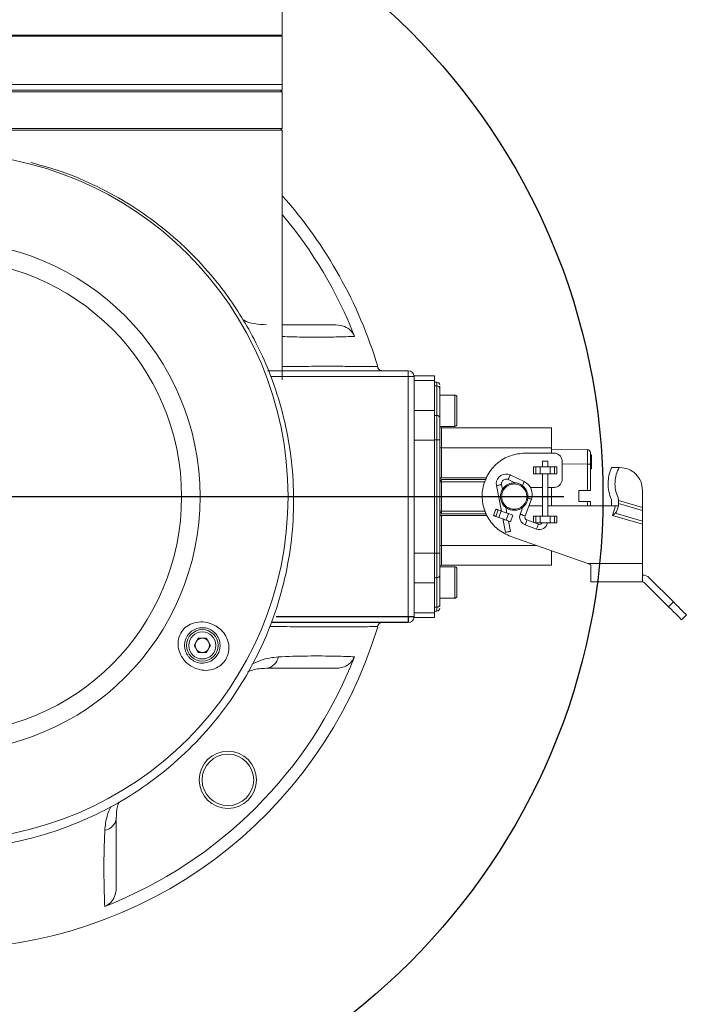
# Model space of a CAD drawing. Header units: millimetres. Extents: x 14 to 210, y 4 to 296.
# Tile 4 of 15: x 104 to 116, y 63 to 80. Entities that reach past the tile are written whole.
import ezdxf

# ---------------------------------------------------------------- set-up
doc = ezdxf.new("R2010")
doc.units = ezdxf.units.MM
doc.layers.add('标注层', color=3, linetype='Continuous')

# ---------------------------------------------------------------- blocks, each defined once
blk = doc.blocks.new('SW_CENTERMARKSYMBOL_1')
at = {"layer": '标注层', "color": 0}
for p, q in [((0, 0.5), (0, 8.15)), ((0, 0), (0, 0.25)), ((-0.5, 0), (-9.445, 0)), ((0, 0), (-0.25, 0)), ((0, 0), (0, -0.25)), ((0, 0), (0.25, 0)), ((0.5, 0), (10.818, 0)), ((0, -0.5), (0, -8.582))]:
    blk.add_line(p, q, dxfattribs=at)

msp = doc.modelspace()

# ---------------------------------------------------------------- hatches: boundary and pattern name
at = {"layer": '标注层'}
h = msp.add_hatch(dxfattribs=at)
h.set_pattern_fill('ANSI31', color=256, scale=5, style=0)
edge = h.paths.add_edge_path(flags=0)
edge.add_arc((102.2219, 71.8307), 67.3392, 0, 360)
edge = h.paths.add_edge_path(flags=0)
edge.add_arc((102.2219, 71.8307), 19.2, 0, 360)

# ---------------------------------------------------------------- linework, layer by layer
at = {"color": 7, "linetype": 'Continuous', "lineweight": 18}
for p, q in [((108.1219, 79.8957), (108.1219, 80.3457)), ((108.1219, 79.8757), (96.3219, 79.8757)), ((108.1219, 79.8957), (102.2219, 79.8957)), ((108.1219, 79.0307), (108.1219, 79.8757)), ((108.1219, 78.9307), (108.1219, 79.0307)), ((108.1219, 78.9307), (96.3219, 78.9307)), ((96.3219, 78.9009), (108.1219, 78.9009)), ((108.1219, 78.9009), (108.092, 78.9307)), ((108.1219, 78.2607), (108.1219, 78.9009)), ((108.1219, 78.2607), (101.3736, 78.2607)), ((108.1219, 78.2307), (102.3969, 78.2307)), ((108.0919, 78.2307), (108.1219, 78.2607)), ((108.1219, 73.8691), (108.1219, 78.2307)), ((107.8634, 74.0307), (110.3219, 74.0307)), ((110.3219, 74.0307), (110.3219, 73.9307)), ((110.3219, 69.7307), (110.3219, 73.9307)), ((110.4219, 73.9307), (110.3219, 73.9307)), ((110.7819, 73.9407), (110.4219, 73.9407)), ((110.4219, 73.9307), (110.4219, 73.9407)), ((110.4219, 73.9307), (110.4219, 69.7307)), ((110.4219, 73.859), (110.7819, 73.859)), ((110.7819, 73.859), (110.7819, 73.9407)), ((110.7819, 73.3365), (110.7819, 73.859)), ((110.8219, 73.8307), (110.7819, 73.8307)), ((110.7819, 73.7637), (110.8219, 73.7637)), ((110.8219, 73.2491), (110.8219, 73.7637)), ((110.8719, 73.7204), (110.8719, 73.7576)), ((110.8719, 73.2058), (110.8719, 73.7204)), ((111.1344, 73.6057), (110.8719, 73.6057)), ((111.1719, 73.5682), (111.1719, 73.0932)), ((110.4219, 73.3365), (110.7819, 73.3365)), ((110.7819, 72.8168), (110.7819, 73.3365)), ((110.7819, 73.2491), (110.8219, 73.2491)), ((110.8219, 72.8204), (110.8219, 73.2491)), ((110.8719, 73.0557), (111.1344, 73.0557)), ((110.9019, 73.0307), (110.9019, 72.6837)), ((112.8219, 73.0307), (110.9019, 73.0307)), ((112.8219, 73.0307), (112.8219, 72.6837)), ((110.4219, 72.8168), (110.7819, 72.8168)), ((110.7819, 72.8204), (110.8219, 72.8204)), ((110.7819, 70.8445), (110.7819, 72.8168)), ((110.8219, 71.8306), (110.8219, 72.8204)), ((110.8719, 72.1237), (110.8719, 72.8199)), ((110.9019, 72.6837), (110.9019, 72.1604)), ((112.8219, 72.6837), (110.9019, 72.6837)), ((112.8219, 72.6837), (112.8219, 72.5907)), ((113.4523, 72.6493), (112.8219, 72.6548)), ((112.8619, 72.5907), (112.3619, 72.5907)), ((112.6669, 72.4508), (112.6669, 72.3507)), ((112.7569, 72.3507), (112.7569, 72.4508)), ((113.0119, 72.1407), (113.0119, 72.4407)), ((113.5219, 72.5625), (113.5019, 72.5625)), ((113.5219, 72.4869), (113.5019, 72.4869)), ((113.5219, 72.4303), (113.5019, 72.4303)), ((113.5219, 72.4968), (113.5219, 72.5128)), ((112.5083, 72.2307), (112.5083, 72.3507)), ((112.6257, 72.3507), (112.5514, 72.3507)), ((112.5514, 72.3507), (112.5514, 72.2307)), ((112.6257, 72.2307), (112.6257, 72.3507)), ((112.798, 72.3507), (112.798, 72.2307)), ((112.8724, 72.3507), (112.798, 72.3507)), ((112.8724, 72.2307), (112.8724, 72.3507)), ((112.9154, 72.3507), (112.9154, 72.2307)), ((113.4523, 72.3993), (113.4523, 71.9344)), ((113.4523, 72.3993), (113.5019, 72.3993)), ((113.5019, 71.9344), (113.5019, 72.3993)), ((113.5219, 72.3794), (113.5019, 72.3794)), ((113.5219, 72.3391), (113.5019, 72.3391)), ((113.5219, 72.3174), (113.5019, 72.3174)), ((113.8725, 72.3407), (114.0067, 72.3407)), ((110.8715, 72.0863), (110.8719, 72.1237)), ((110.8715, 71.8306), (110.8715, 72.0863)), ((110.9012, 72.0861), (110.9012, 71.8307)), ((110.9019, 72.1307), (110.9019, 72.1085)), ((111.6813, 72.1307), (110.9019, 72.1307)), ((112.0633, 72.1279), (112.1852, 72.0696)), ((112.3475, 72.0918), (112.1021, 72.2091)), ((112.6257, 72.2307), (112.5514, 72.2307)), ((112.6669, 72.2307), (112.6669, 71.4907)), ((112.7569, 71.4907), (112.7569, 72.2307)), ((112.8724, 72.2307), (112.798, 72.2307)), ((111.8618, 72.0239), (111.9469, 71.5771)), ((111.9667, 71.954), (111.9502, 72.0407)), ((112.4555, 71.9907), (112.6669, 71.9907)), ((112.7569, 71.9907), (112.8619, 71.9907)), ((112.8219, 71.9907), (112.8219, 71.8307)), ((113.3019, 71.9344), (113.4523, 71.9344)), ((113.3019, 71.7444), (113.3019, 71.9344)), ((113.5019, 71.9344), (113.4523, 71.9344)), ((114.4119, 71.9407), (114.4119, 71.6386)), ((110.7819, 71.8307), (110.8219, 71.8306)), ((110.8219, 70.841), (110.8219, 71.8306)), ((110.9012, 71.8307), (110.8715, 71.8307)), ((110.8715, 71.5751), (110.8715, 71.8306)), ((110.9012, 71.8307), (110.9012, 71.5753)), ((111.9519, 71.8307), (112.3919, 71.8307)), ((112.3604, 71.493), (112.4709, 71.7837)), ((112.4109, 71.8308), (112.4111, 71.8112)), ((112.8219, 71.8307), (112.8219, 71.6707)), ((113.4523, 71.7444), (113.3019, 71.7444)), ((113.4523, 71.7444), (113.5019, 71.7444)), ((113.5019, 71.6707), (113.5019, 71.7444)), ((113.8685, 71.7799), (113.8725, 71.7602)), ((113.8725, 71.6707), (113.8725, 71.7602)), ((113.9925, 71.6707), (113.9925, 71.7644)), ((113.9925, 71.763), (114.4119, 71.6386)), ((110.8719, 71.5377), (110.8715, 71.5751)), ((111.8079, 71.5), (111.8489, 71.6128)), ((111.8915, 71.5973), (111.8505, 71.4845)), ((111.8915, 71.5973), (111.9417, 71.579)), ((111.9417, 71.579), (111.9006, 71.4663)), ((112.0453, 71.5413), (112.0258, 71.6438)), ((112.3215, 71.6439), (112.2763, 71.525)), ((112.6669, 71.6707), (112.4279, 71.6707)), ((113.8725, 71.6707), (112.7569, 71.6707)), ((113.8725, 71.6707), (113.9925, 71.6707)), ((113.8905, 71.5025), (113.9404, 71.6707)), ((113.9707, 71.597), (113.9925, 71.6707)), ((114.4119, 71.5865), (113.9925, 71.7109)), ((114.4119, 71.5865), (114.4119, 71.4)), ((110.8719, 70.8414), (110.8719, 71.5377)), ((110.9019, 71.5529), (110.9019, 71.5307)), ((110.9019, 71.5307), (111.6892, 71.5307)), ((110.9019, 71.5009), (110.9019, 70.9776)), ((111.8505, 71.4845), (111.9006, 71.4663)), ((111.971, 71.4506), (112.0177, 71.2055)), ((112.0694, 71.5325), (112.0284, 71.4198)), ((112.0284, 71.4198), (112.105, 71.3919)), ((112.0694, 71.5325), (112.1461, 71.5046)), ((112.1062, 71.2218), (112.0715, 71.4041)), ((112.1461, 71.5046), (112.105, 71.3919)), ((112.5931, 71.349), (112.3931, 71.4218)), ((112.5514, 71.4907), (112.6257, 71.4907)), ((112.5514, 71.4907), (112.5514, 71.3707)), ((112.6257, 71.4907), (112.6257, 71.3707)), ((112.798, 71.4907), (112.798, 71.3707)), ((112.798, 71.4907), (112.8724, 71.4907)), ((112.8724, 71.3707), (112.8724, 71.4907)), ((112.9154, 71.4907), (112.9154, 71.3707)), ((114.4119, 71.3479), (113.8905, 71.5025)), ((114.4119, 71.4), (113.9373, 71.5408)), ((112.3623, 71.3372), (112.5623, 71.2644)), ((112.5514, 71.3707), (112.6257, 71.3707)), ((112.798, 71.3707), (112.8724, 71.3707)), ((114.4119, 70.6607), (114.4119, 71.3479)), ((112.1128, 71.1332), (113.4551, 70.6607)), ((110.9019, 70.9776), (110.9019, 70.6307)), ((112.8219, 70.8836), (112.8219, 70.6307)), ((110.4219, 70.8445), (110.7819, 70.8445)), ((110.7819, 70.3249), (110.7819, 70.8445)), ((110.7819, 70.841), (110.8219, 70.841)), ((110.8219, 70.4123), (110.8219, 70.841)), ((111.1344, 70.6057), (110.8719, 70.6057)), ((110.9019, 70.6307), (112.8219, 70.6307)), ((111.1719, 70.5682), (111.1719, 70.0932)), ((113.4551, 70.6607), (114.4119, 70.6607)), ((113.4551, 70.6607), (113.5119, 70.6407)), ((110.7819, 70.4123), (110.8219, 70.4123)), ((110.8219, 69.8977), (110.8219, 70.4123)), ((110.8719, 69.941), (110.8719, 70.4556)), ((114.5314, 70.4109), (114.9522, 69.9901)), ((110.4219, 70.3249), (110.7819, 70.3249)), ((110.7819, 69.8024), (110.7819, 70.3249)), ((113.5119, 70.3407), (114.4119, 70.3407)), ((114.8673, 69.9052), (114.4459, 70.3266)), ((110.8719, 70.0557), (111.1344, 70.0557)), ((110.8219, 69.8977), (110.7819, 69.8977)), ((110.8719, 69.9125), (110.8719, 69.941)), ((114.9522, 69.9901), (114.8673, 69.9052)), ((110.7819, 69.8024), (110.4219, 69.8024)), ((110.4219, 69.7207), (110.4219, 69.7307)), ((110.4219, 69.7207), (110.7819, 69.7207)), ((110.7819, 69.8307), (110.8219, 69.8307)), ((110.7819, 69.7207), (110.7819, 69.8024)), ((115.0936, 69.6789), (115.1785, 69.7638)), ((106.5809, 69.2307), (106.653, 69.3557)), ((106.653, 69.3557), (106.7974, 69.3557)), ((106.7974, 69.3557), (106.8695, 69.2307)), ((106.653, 69.1057), (106.5809, 69.2307)), ((106.8695, 69.2307), (106.7974, 69.1057)), ((106.7974, 69.1057), (106.653, 69.1057))]:
    msp.add_line(p, q, dxfattribs=at)
at = {"color": 8, "linetype": 'Continuous', "lineweight": 18}
for p, q in [((108.1219, 79.0307), (96.3219, 79.0307)), ((110.3219, 73.9307), (107.9165, 73.9307)), ((110.8219, 73.7637), (110.8219, 73.8307)), ((111.1344, 73.0557), (111.1344, 73.6057)), ((113.0119, 72.4032), (113.4523, 72.3993)), ((110.9012, 72.0861), (111.6653, 72.0861)), ((110.9019, 72.1604), (111.692, 72.1604)), ((111.6234, 71.8307), (110.9012, 71.8307)), ((112.6669, 71.8307), (112.4836, 71.8307)), ((112.8219, 71.8307), (112.7569, 71.8307)), ((113.4523, 71.7444), (113.4523, 71.6707)), ((111.6726, 71.5753), (110.9012, 71.5753)), ((111.7003, 71.5009), (110.9019, 71.5009)), ((112.5083, 71.3798), (112.5083, 71.4907)), ((112.5548, 70.9776), (110.9019, 70.9776)), ((111.1344, 70.0557), (111.1344, 70.6057)), ((110.8219, 69.8307), (110.8219, 69.8977))]:
    msp.add_line(p, q, dxfattribs=at)
at = {"color": 7, "linetype": 'Continuous', "lineweight": 18, "flags": 128}
for points in [[(110.8719, 72.1237), (110.8724, 72.1207), (110.8741, 72.1179), (110.8769, 72.1152), (110.8806, 72.1129), (110.8852, 72.111), (110.8904, 72.1096), (110.896, 72.1088), (110.9019, 72.1085)], [(110.9019, 71.5529), (110.896, 71.5526), (110.8904, 71.5517), (110.8852, 71.5503), (110.8806, 71.5484), (110.8769, 71.5461), (110.8741, 71.5435), (110.8724, 71.5407), (110.8719, 71.5377)], [(115.0936, 69.6789), (115.0893, 69.6833), (115.0764, 69.6962), (115.0555, 69.7171), (115.0273, 69.7452), (114.9931, 69.7795), (114.9539, 69.8186), (114.9115, 69.8611), (114.8673, 69.9052)], [(114.9522, 69.9901), (114.9963, 69.9459), (115.0388, 69.9035), (115.0779, 69.8643), (115.1122, 69.8301), (115.1403, 69.8019), (115.1612, 69.781), (115.1741, 69.7681), (115.1785, 69.7638)]]:
    msp.add_lwpolyline(points, dxfattribs=at)
at = {"color": 8, "linetype": 'Continuous', "lineweight": 18, "flags": 128}
for points in [[(112.0633, 72.1279), (112.0647, 72.131), (112.0689, 72.1398), (112.0752, 72.1529), (112.0827, 72.1685), (112.0901, 72.184), (112.0964, 72.1972), (112.1006, 72.206), (112.1021, 72.2091), (112.1021, 72.2091)], [(112.3137, 72.0211), (112.3201, 72.0344), (112.3278, 72.0506), (112.3355, 72.0668), (112.3421, 72.0805), (112.3463, 72.0893), (112.3475, 72.0918)], [(111.9502, 72.0407), (111.9468, 72.0401), (111.9372, 72.0382), (111.9229, 72.0355), (111.906, 72.0323), (111.8891, 72.0291), (111.8747, 72.0263), (111.8651, 72.0245), (111.8618, 72.0239)], [(112.4107, 71.8066), (112.4269, 71.8004), (112.4435, 71.7941), (112.4577, 71.7887), (112.4674, 71.7851), (112.4709, 71.7837), (112.4709, 71.7837)], [(112.2763, 71.525), (112.2795, 71.5238), (112.2886, 71.5203), (112.3023, 71.5151), (112.3184, 71.509), (112.3345, 71.5029), (112.3481, 71.4977), (112.3572, 71.4942), (112.3604, 71.493)], [(112.3623, 71.3372), (112.3634, 71.3404), (112.3668, 71.3496), (112.3718, 71.3633), (112.3777, 71.3795), (112.3835, 71.3957), (112.3885, 71.4094), (112.3919, 71.4186), (112.3931, 71.4218), (112.3931, 71.4218)], [(112.5623, 71.2644), (112.5634, 71.2676), (112.5668, 71.2768), (112.5718, 71.2905), (112.5777, 71.3067), (112.5835, 71.3229), (112.5885, 71.3366), (112.5919, 71.3458), (112.5931, 71.349), (112.5931, 71.349)]]:
    msp.add_lwpolyline(points, dxfattribs=at)
at = {"color": 7, "linetype": 'Continuous', "lineweight": 18}
for centre, radius in [((102.2219, 71.8307), 6), ((102.2219, 71.8307), 4.4633), ((102.2219, 71.8307), 4.1412), ((106.7252, 69.2307), 0.275), ((106.7252, 69.2307), 0.2375), ((107.1716, 66.8809), 0.5), ((107.1716, 66.8809), 0.45)]:
    msp.add_circle(centre, radius, dxfattribs=at)
for centre, radius, start, end in [((102.2219, 71.8307), 7.9, 16.71795, 41.68301), ((102.2219, 71.8307), 7.6882, 21.3469, 39.87828), ((110.3219, 73.9307), 0.1, 0, 90), ((110.8219, 73.7807), 0.05, 0, 90), ((110.825, 73.7168), 0.047, 4.40246, 93.8128), ((111.1344, 73.5682), 0.0375, 0, 90), ((110.825, 73.2021), 0.047, 4.40204, 93.80931), ((110.9019, 73.0607), 0.03, 180, 270), ((111.1344, 73.0932), 0.0375, 270, 0), ((110.8944, 73.5471), 0.8634, 268.50359, 270.49467), ((113.4519, 72.5993), 0.05, 0, 89.5), ((110.8951, 73.2147), 1.1287, 268.80275, 270.3138), ((110.9019, 72.1607), 0.03, 180, 270), ((110.8945, 73.0287), 0.8683, 268.50924, 270.48902), ((112.0288, 72.0557), 0.17, 64.46072, 180), ((112.0288, 72.0557), 0.08, 64.46072, 190.78539), ((112.2419, 71.8707), 0.245, 339.19864, 64.46072), ((112.0288, 72.0557), 0.17, 180, 190.78539), ((110.8951, 70.4466), 1.1287, 89.6862, 91.19725), ((110.9019, 71.5007), 0.03, 90, 180), ((112.4119, 71.4735), 0.145, 159.19864, 180), ((112.4119, 71.4735), 0.145, 180, 250), ((112.4119, 71.4735), 0.055, 159.19864, 250), ((112.6119, 71.4007), 0.145, 250, 347.88679), ((112.6119, 71.4007), 0.055, 250, 326.17393), ((110.8944, 70.1143), 0.8634, 89.50533, 91.49641), ((110.9019, 70.6007), 0.03, 90, 180), ((111.1344, 70.5682), 0.0375, 0, 90), ((110.825, 70.4592), 0.047, 266.1872, 355.59754), ((114.4112, 70.2907), 0.17, 45, 89.85028), ((114.412, 70.2927), 0.048, 45, 90.08784), ((111.1344, 70.0932), 0.0375, 270, 0), ((110.825, 69.9446), 0.047, 266.19069, 355.59796), ((110.8219, 69.8807), 0.05, 270, 0), ((110.3219, 69.7307), 0.1, 270, 0), ((102.2219, 71.8307), 7.9, 196.71976, 343.27973), ((106.7252, 69.2307), 0.125, 90, 150), ((106.7252, 69.2307), 0.125, 30, 90), ((106.7252, 69.2307), 0.125, 150, 210), ((106.7252, 69.2307), 0.125, 210, 270), ((106.7252, 69.2307), 0.125, 270, 330), ((106.7252, 69.2307), 0.125, 330, 30), ((102.2219, 71.8307), 7.6882, 291.3469, 338.6531), ((107.817, 69.0662), 0.237, 276.56609, 351.49493), ((104.9864, 66.2355), 0.2371, 278.50664, 353.43285)]:
    msp.add_arc(centre, radius, start, end, dxfattribs=at)
for points, knots in [([(107.9219, 79.8757), (107.9218, 79.8801), (107.9218, 79.8867), (107.9218, 79.8934), (107.9217, 79.8957)], [0, 0, 0, 0, 0.65812795, 1, 1, 1, 1]), ([(103.731, 77.6659), (103.9089, 77.6176), (104.305, 77.51), (104.8901, 77.2582), (105.4836, 76.9312), (106.0356, 76.5365), (106.5417, 76.0843), (106.953, 75.6244), (107.2835, 75.1786), (107.4516, 74.8959), (107.5356, 74.7545)], [0, 0, 0, 0, 0.1117779, 0.249015, 0.3858237, 0.523357, 0.6613232, 0.7988642, 0.8994318, 1, 1, 1, 1]), ([(107.4312, 74.9235), (107.4383, 74.9191), (107.4939, 74.8842), (107.6344, 74.8463), (107.7739, 74.8359), (107.8441, 74.8307)], [0, 0, 0, 0, 0.067777, 0.530734, 1, 1, 1, 1]), ([(107.5356, 74.7545), (107.6184, 74.5983), (107.784, 74.2858), (107.9993, 73.7436), (108.1769, 73.1323), (108.2928, 72.4531), (108.3327, 71.7639), (108.2925, 71.0731), (108.1748, 70.3897), (107.9811, 69.7234), (107.711, 69.0836), (107.3705, 68.4777), (106.9645, 67.9144), (106.4961, 67.4026), (105.9741, 66.9469), (105.4055, 66.5533), (104.7966, 66.229), (104.1572, 65.9744), (103.5084, 65.7982), (102.8607, 65.6922), (102.4348, 65.6792), (102.2219, 65.6727)], [0, 0, 0, 0, 0.0418609, 0.083722, 0.1380764, 0.1926024, 0.2469577, 0.3016662, 0.3565488, 0.4112562, 0.4659506, 0.520821, 0.575513, 0.6298345, 0.6843317, 0.7386502, 0.7924048, 0.8463333, 0.9000859, 0.950043, 1, 1, 1, 1]), ([(108.1219, 74.8307), (108.1959, 74.8307), (108.3531, 74.8307), (108.6019, 74.8307), (108.8514, 74.8307), (108.9878, 74.8307), (109.0577, 74.8307)], [0, 0, 0, 0, 0.2262184, 0.47997653, 0.73344981, 1, 1, 1, 1]), ([(109.0577, 74.8307), (109.109, 74.8253), (109.2047, 74.8151), (109.3143, 74.7411), (109.3646, 74.6724), (109.3799, 74.6357), (109.3826, 74.6293)], [0, 0, 0, 0, 0.3785587, 0.705092, 0.9481095, 1, 1, 1, 1]), ([(109.7832, 74.102), (109.7832, 74.1018), (109.7848, 74.0952), (109.7913, 74.0763), (109.8095, 74.0522), (109.8389, 74.034), (109.8612, 74.0317), (109.8712, 74.0307)], [0, 0, 0, 0, 0.0039684, 0.1824257, 0.536403, 0.7925856, 1, 1, 1, 1]), ([(110.8719, 72.8199), (110.8719, 72.8582), (110.8719, 72.9361), (110.8719, 73.0451), (110.8719, 73.1402), (110.8719, 73.1842), (110.8719, 73.2058)], [0, 0, 0, 0, 0.2457442, 0.5000014, 0.7542626, 1, 1, 1, 1]), ([(110.8219, 72.8204), (110.8284, 72.8204), (110.8415, 72.8204), (110.858, 72.8203), (110.8696, 72.8201), (110.8711, 72.82), (110.8719, 72.8199)], [0, 0, 0, 0, 0.2500018, 0.4999962, 0.749987, 1, 1, 1, 1]), ([(113.4523, 72.3993), (113.4524, 72.4321), (113.4525, 72.4976), (113.4525, 72.5802), (113.4525, 72.6381), (113.4524, 72.6456), (113.4523, 72.6493)], [0, 0, 0, 0, 0.2500046, 0.4999989, 0.7500006, 1, 1, 1, 1]), ([(113.5019, 72.3993), (113.5019, 72.4128), (113.5019, 72.4396), (113.5019, 72.4901), (113.5019, 72.5448), (113.5019, 72.5904), (113.5019, 72.5964), (113.5019, 72.5993)], [0, 0, 0, 0, 0.1286001, 0.2571447, 0.5042054, 0.751243, 1, 1, 1, 1]), ([(112.3619, 72.5907), (112.2743, 72.5817), (112.0991, 72.5638), (111.8683, 72.4247), (111.6974, 72.2211), (111.6073, 71.9696), (111.6088, 71.7025), (111.7023, 71.4537), (111.8739, 71.2458), (112.0332, 71.1708), (112.1128, 71.1332)], [0, 0, 0, 0, 0.1249999, 0.2500001, 0.3749999, 0.5, 0.6249995, 0.7500003, 0.8750005, 1, 1, 1, 1]), ([(112.7569, 72.4507), (112.7562, 72.4507), (112.7548, 72.4507), (112.7444, 72.4507), (112.7296, 72.4507), (112.7119, 72.4507), (112.6942, 72.4507), (112.6793, 72.4507), (112.6689, 72.4507), (112.6675, 72.4507), (112.6669, 72.4507)], [0, 0, 0, 0, 0.1250027, 0.2499994, 0.3750026, 0.4999999, 0.6249975, 0.7500006, 0.8749974, 1, 1, 1, 1]), ([(113.0119, 72.4407), (113.0096, 72.4603), (113.0051, 72.4996), (112.9704, 72.5492), (112.9208, 72.5839), (112.8815, 72.5884), (112.8619, 72.5907)], [0, 0, 0, 0, 0.24999966, 0.50000294, 0.74999993, 1, 1, 1, 1]), ([(113.5219, 72.4869), (113.5219, 72.4983), (113.5219, 72.5213), (113.5219, 72.5461), (113.5219, 72.5605), (113.5219, 72.5618), (113.5219, 72.5625)], [0, 0, 0, 0, 0.279304, 0.5590147, 0.7793552, 1, 1, 1, 1]), ([(113.5219, 72.4303), (113.5219, 72.4325), (113.5219, 72.437), (113.5219, 72.4524), (113.5219, 72.4697), (113.5219, 72.4811), (113.5219, 72.4869)], [0, 0, 0, 0, 0.2797553, 0.5593254, 0.7795179, 1, 1, 1, 1]), ([(113.5219, 72.3794), (113.5219, 72.3855), (113.5219, 72.3976), (113.5219, 72.4167), (113.5219, 72.4251), (113.5219, 72.4303)], [0, 0, 0, 0, 0.2800191, 0.5600528, 1, 1, 1, 1]), ([(112.5514, 72.3507), (112.5489, 72.3507), (112.5439, 72.3507), (112.5333, 72.3507), (112.5213, 72.3507), (112.5126, 72.3507), (112.5083, 72.3507)], [0, 0, 0, 0, 0.2499966, 0.4999988, 0.7499999, 1, 1, 1, 1]), ([(112.798, 72.3507), (112.7931, 72.3507), (112.7832, 72.3507), (112.762, 72.3507), (112.7378, 72.3507), (112.7119, 72.3507), (112.6859, 72.3507), (112.6618, 72.3507), (112.6406, 72.3507), (112.6307, 72.3507), (112.6257, 72.3507)], [0, 0, 0, 0, 0.1249983, 0.2499994, 0.3749999, 0.5, 0.6250001, 0.7500007, 0.8750018, 1, 1, 1, 1]), ([(112.8724, 72.3507), (112.8748, 72.3507), (112.8798, 72.3507), (112.8904, 72.3507), (112.9024, 72.3507), (112.9111, 72.3507), (112.9154, 72.3507)], [0, 0, 0, 0, 0.2499965, 0.4999986, 0.7499997, 1, 1, 1, 1]), ([(113.5219, 72.3391), (113.5219, 72.3458), (113.5219, 72.3578), (113.5219, 72.3728), (113.5219, 72.3794)], [0, 0, 0, 0, 0.5596457, 1, 1, 1, 1]), ([(113.5219, 72.3174), (113.5219, 72.3183), (113.5219, 72.32), (113.5219, 72.3333), (113.5219, 72.3391)], [0, 0, 0, 0, 0.5597182, 1, 1, 1, 1]), ([(113.8725, 72.3407), (113.8553, 72.2955), (113.8226, 72.2096), (113.8075, 72.0623), (113.8197, 71.9148), (113.8518, 71.826), (113.8685, 71.7799)], [0, 0, 0, 0, 0.268434, 0.5094654, 0.7456459, 1, 1, 1, 1]), ([(113.98, 71.8242), (113.9651, 71.8658), (113.9355, 71.9478), (113.9278, 72.0848), (113.9493, 72.2217), (113.9871, 72.3), (114.0067, 72.3407)], [0, 0, 0, 0, 0.24370557, 0.4814312, 0.73056661, 1, 1, 1, 1]), ([(114.4119, 71.9407), (114.4058, 71.9931), (114.3938, 72.0979), (114.3013, 72.2301), (114.1691, 72.3226), (114.0643, 72.3347), (114.0119, 72.3407)], [0, 0, 0, 0, 0.2499962, 0.4999992, 0.7500002, 1, 1, 1, 1]), ([(110.9019, 72.1085), (110.9018, 72.1049), (110.9015, 72.0979), (110.9013, 72.09), (110.9012, 72.0861)], [0, 0, 0, 0, 0.49995253, 1, 1, 1, 1]), ([(112.5514, 72.2307), (112.5489, 72.2307), (112.5439, 72.2307), (112.5333, 72.2307), (112.5213, 72.2307), (112.5126, 72.2307), (112.5083, 72.2307)], [0, 0, 0, 0, 0.2499966, 0.4999988, 0.7499999, 1, 1, 1, 1]), ([(112.798, 72.2307), (112.7931, 72.2307), (112.7832, 72.2307), (112.762, 72.2307), (112.7378, 72.2307), (112.7119, 72.2307), (112.6859, 72.2307), (112.6618, 72.2307), (112.6406, 72.2307), (112.6307, 72.2307), (112.6257, 72.2307)], [0, 0, 0, 0, 0.1249983, 0.2499994, 0.3749999, 0.5, 0.6250001, 0.7500007, 0.8750018, 1, 1, 1, 1]), ([(112.8619, 71.9907), (112.8815, 71.9929), (112.9208, 71.9974), (112.9704, 72.0321), (113.0051, 72.0817), (113.0096, 72.121), (113.0119, 72.1407)], [0, 0, 0, 0, 0.2500009, 0.5000059, 0.7499995, 1, 1, 1, 1]), ([(112.9154, 72.2307), (112.9111, 72.2307), (112.9024, 72.2307), (112.8904, 72.2307), (112.8798, 72.2307), (112.8748, 72.2307), (112.8724, 72.2307)], [0, 0, 0, 0, 0.2500003, 0.5000014, 0.7500035, 1, 1, 1, 1]), ([(111.9319, 71.8307), (111.9337, 71.8532), (111.9371, 71.8954), (111.9669, 71.9627), (112.013, 72.0158), (112.071, 72.0508), (112.1235, 72.0679), (112.1776, 72.0726), (112.2338, 72.0649), (112.2928, 72.0417), (112.3518, 71.9962), (112.39, 71.9377), (112.4089, 71.8796), (112.4109, 71.8473), (112.4119, 71.8307)], [0, 0, 0, 0, 0.0895462, 0.1677595, 0.2895421, 0.3634366, 0.4362247, 0.5079052, 0.5784784, 0.6607531, 0.7583602, 0.8712471, 0.9336996, 1, 1, 1, 1]), ([(111.9486, 71.9187), (111.9505, 71.9237), (111.9527, 71.9296), (111.9562, 71.9328), (111.9567, 71.9332)], [0, 0, 0, 0, 0.8574312, 1, 1, 1, 1]), ([(111.9519, 71.8307), (111.9529, 71.8474), (111.9551, 71.8809), (111.9727, 71.9284), (111.9996, 71.971), (112.0358, 72.006), (112.0787, 72.0324), (112.1265, 72.048), (112.1764, 72.0528), (112.2383, 72.0444), (112.3022, 72.014), (112.3531, 71.9609), (112.3853, 71.8997), (112.3896, 71.8549), (112.3919, 71.8307)], [0, 0, 0, 0, 0.0726222, 0.1452917, 0.2176709, 0.2902668, 0.3626709, 0.4351902, 0.5069572, 0.5790794, 0.7050554, 0.8058883, 0.8950244, 1, 1, 1, 1]), ([(112.3137, 72.0211), (112.3122, 72.0227), (112.3086, 72.0266), (112.3012, 72.0321), (112.2952, 72.0356), (112.2922, 72.0374)], [0, 0, 0, 0, 0.253421, 0.6184581, 1, 1, 1, 1]), ([(110.8219, 71.8306), (110.8279, 71.8306), (110.8399, 71.8305), (110.8556, 71.8305), (110.8673, 71.8306), (110.8701, 71.8306), (110.8715, 71.8306)], [0, 0, 0, 0, 0.2499996, 0.4999967, 0.7499986, 1, 1, 1, 1]), ([(112.4119, 71.8307), (112.41, 71.8082), (112.4066, 71.766), (112.3768, 71.6987), (112.3307, 71.6456), (112.2727, 71.6105), (112.2202, 71.5935), (112.1661, 71.5887), (112.1099, 71.5964), (112.0509, 71.6197), (111.9919, 71.6652), (111.9538, 71.7237), (111.9348, 71.7817), (111.9329, 71.814), (111.9319, 71.8307)], [0, 0, 0, 0, 0.0895541, 0.167777, 0.2895729, 0.3634653, 0.43625, 0.5079289, 0.5785017, 0.6607688, 0.758372, 0.871252, 0.9336999, 1, 1, 1, 1]), ([(111.9519, 71.8307), (111.9493, 71.8307), (111.9455, 71.8307), (111.9408, 71.8307), (111.9376, 71.8307), (111.935, 71.8307), (111.9325, 71.8307), (111.9321, 71.8307), (111.9319, 71.8307)], [0, 0, 0, 0, 0.2394922, 0.3684003, 0.5000217, 0.6316651, 0.7605882, 1, 1, 1, 1]), ([(112.3919, 71.8307), (112.3908, 71.814), (112.3887, 71.7805), (112.371, 71.733), (112.3442, 71.6904), (112.3079, 71.6553), (112.265, 71.6289), (112.2172, 71.6134), (112.1673, 71.6086), (112.1055, 71.617), (112.0416, 71.6473), (111.9907, 71.7003), (111.9584, 71.7615), (111.9542, 71.8064), (111.9519, 71.8307)], [0, 0, 0, 0, 0.0726262, 0.1452961, 0.2176902, 0.2902995, 0.3627187, 0.4352519, 0.5070001, 0.5791022, 0.7048973, 0.8056031, 0.8947455, 1, 1, 1, 1]), ([(112.4119, 71.8307), (112.4116, 71.8307), (112.4112, 71.8307), (112.4087, 71.8307), (112.4061, 71.8306), (112.4029, 71.8306), (112.3983, 71.8307), (112.3944, 71.8307), (112.3919, 71.8307)], [0, 0, 0, 0, 0.2394119, 0.3683357, 0.4999783, 0.6316022, 0.7605091, 1, 1, 1, 1]), ([(113.98, 71.8242), (113.9836, 71.8146), (113.9909, 71.795), (113.992, 71.7747), (113.9925, 71.7644)], [0, 0, 0, 0, 0.48915656, 1, 1, 1, 1]), ([(110.9012, 71.5753), (110.9013, 71.5714), (110.9015, 71.5635), (110.9018, 71.5564), (110.9019, 71.5529)], [0, 0, 0, 0, 0.49992607, 1, 1, 1, 1]), ([(111.8489, 71.6128), (111.8534, 71.6112), (111.8623, 71.6079), (111.8745, 71.6035), (111.8849, 71.5997), (111.8893, 71.5981), (111.8915, 71.5973)], [0, 0, 0, 0, 0.2500046, 0.5000069, 0.750012, 1, 1, 1, 1]), ([(111.9417, 71.579), (111.9483, 71.5766), (111.9616, 71.5718), (111.9928, 71.5604), (112.0294, 71.5471), (112.0561, 71.5374), (112.0694, 71.5325)], [0, 0, 0, 0, 0.25000119, 0.50000248, 0.75000003, 1, 1, 1, 1]), ([(112.3638, 71.6866), (112.3599, 71.6814), (112.3555, 71.6755), (112.3504, 71.6712), (112.3498, 71.6707)], [0, 0, 0, 0, 0.8895477, 1, 1, 1, 1]), ([(113.9373, 71.5408), (113.9448, 71.5491), (113.9599, 71.5658), (113.967, 71.5866), (113.9707, 71.597)], [0, 0, 0, 0, 0.4979651, 1, 1, 1, 1]), ([(114.4119, 71.6386), (114.4119, 71.6295), (114.4119, 71.6112), (114.4119, 71.5947), (114.4119, 71.5865)], [0, 0, 0, 0, 0.5012992, 1, 1, 1, 1]), ([(110.8719, 71.5007), (110.8723, 71.5007), (110.8732, 71.5008), (110.8802, 71.5009), (110.8901, 71.5009), (110.8979, 71.5009), (110.9019, 71.5009)], [0, 0, 0, 0, 0.2499932, 0.5000107, 0.7500072, 1, 1, 1, 1]), ([(111.8505, 71.4845), (111.8483, 71.4853), (111.8438, 71.4869), (111.8334, 71.4907), (111.8212, 71.4952), (111.8123, 71.4984), (111.8079, 71.5)], [0, 0, 0, 0, 0.2499882, 0.4999926, 0.7499951, 1, 1, 1, 1]), ([(111.9006, 71.4663), (111.9073, 71.4638), (111.9205, 71.459), (111.9518, 71.4476), (111.9884, 71.4343), (112.0151, 71.4246), (112.0284, 71.4198)], [0, 0, 0, 0, 0.2500014, 0.5000022, 0.7500001, 1, 1, 1, 1]), ([(112.5083, 71.4907), (112.5126, 71.4907), (112.5213, 71.4907), (112.5333, 71.4907), (112.5439, 71.4907), (112.5489, 71.4907), (112.5514, 71.4907)], [0, 0, 0, 0, 0.2500001, 0.5000012, 0.7500034, 1, 1, 1, 1]), ([(112.6257, 71.4907), (112.6307, 71.4907), (112.6406, 71.4907), (112.6618, 71.4907), (112.6859, 71.4907), (112.7119, 71.4907), (112.7378, 71.4907), (112.762, 71.4907), (112.7832, 71.4907), (112.7931, 71.4907), (112.798, 71.4907)], [0, 0, 0, 0, 0.1249982, 0.2499993, 0.3749999, 0.5, 0.6250001, 0.7500006, 0.8750017, 1, 1, 1, 1]), ([(112.8724, 71.4907), (112.8748, 71.4907), (112.8798, 71.4907), (112.8904, 71.4907), (112.9024, 71.4907), (112.9111, 71.4907), (112.9154, 71.4907)], [0, 0, 0, 0, 0.2499965, 0.4999986, 0.7499997, 1, 1, 1, 1]), ([(113.9373, 71.5408), (113.9304, 71.5349), (113.9157, 71.5223), (113.8992, 71.5094), (113.8905, 71.5025)], [0, 0, 0, 0, 0.47145147, 1, 1, 1, 1]), ([(114.4119, 71.3479), (114.4119, 71.3585), (114.4119, 71.3768), (114.4119, 71.3932), (114.4119, 71.4)], [0, 0, 0, 0, 0.5825109, 1, 1, 1, 1]), ([(112.0177, 71.2056), (112.0183, 71.2057), (112.0196, 71.206), (112.0299, 71.2079), (112.0445, 71.2107), (112.0619, 71.214), (112.0792, 71.2173), (112.0939, 71.2201), (112.1041, 71.222), (112.1054, 71.2223), (112.1061, 71.2224)], [0, 0, 0, 0, 0.1250025, 0.2499982, 0.3750023, 0.4999985, 0.6249987, 0.7499994, 0.8749974, 1, 1, 1, 1]), ([(112.5514, 71.3707), (112.5489, 71.3707), (112.5441, 71.3707), (112.537, 71.3707), (112.5335, 71.3707)], [0, 0, 0, 0, 0.5093655, 1, 1, 1, 1]), ([(112.6257, 71.3707), (112.6307, 71.3707), (112.6406, 71.3707), (112.6618, 71.3707), (112.6859, 71.3707), (112.7119, 71.3707), (112.7378, 71.3707), (112.762, 71.3707), (112.7832, 71.3707), (112.7931, 71.3707), (112.798, 71.3707)], [0, 0, 0, 0, 0.1249982, 0.2499993, 0.3749999, 0.5, 0.6250001, 0.7500006, 0.8750017, 1, 1, 1, 1]), ([(112.9154, 71.3707), (112.9111, 71.3707), (112.9024, 71.3707), (112.8904, 71.3707), (112.8798, 71.3707), (112.8748, 71.3707), (112.8724, 71.3707)], [0, 0, 0, 0, 0.2500003, 0.5000014, 0.7500035, 1, 1, 1, 1]), ([(110.8219, 70.841), (110.8284, 70.841), (110.8415, 70.841), (110.858, 70.8411), (110.8696, 70.8412), (110.8711, 70.8414), (110.8719, 70.8414)], [0, 0, 0, 0, 0.2500017, 0.4999962, 0.749987, 1, 1, 1, 1]), ([(110.8719, 70.4556), (110.8719, 70.4772), (110.8719, 70.5211), (110.8719, 70.6163), (110.8719, 70.7253), (110.8719, 70.8031), (110.8719, 70.8414)], [0, 0, 0, 0, 0.2457417, 0.4999982, 0.7542617, 1, 1, 1, 1]), ([(113.5119, 70.6407), (113.5119, 70.6008), (113.5119, 70.521), (113.5119, 70.4224), (113.5119, 70.354), (113.5119, 70.3451), (113.5119, 70.3407)], [0, 0, 0, 0, 0.2500023, 0.5000016, 0.7500019, 1, 1, 1, 1]), ([(114.4119, 70.6607), (114.4119, 70.6187), (114.4119, 70.5349), (114.4119, 70.4291), (114.4119, 70.3551), (114.4119, 70.3455), (114.4119, 70.3407)], [0, 0, 0, 0, 0.2499986, 0.4999995, 0.750002, 1, 1, 1, 1]), ([(107.0351, 69.5162), (107.0406, 69.5112), (107.0813, 69.4743), (107.1455, 69.3897), (107.192, 69.258), (107.1924, 69.1255), (107.1548, 69.0091), (107.089, 68.9161), (106.9919, 68.8398), (106.8655, 68.7935), (106.7104, 68.7912), (106.5557, 68.8426), (106.4453, 68.9272), (106.3656, 69.0256), (106.3119, 69.1347), (106.2925, 69.2765), (106.3232, 69.4143), (106.403, 69.5299), (106.5196, 69.6093), (106.6607, 69.6465), (106.809, 69.6369), (106.9392, 69.59), (107.0053, 69.5391), (107.0351, 69.5162)], [0, 0, 0, 0, 0.0084275, 0.0622256, 0.1216005, 0.171468, 0.2114643, 0.2513904, 0.2904037, 0.3473942, 0.4065601, 0.4707321, 0.5280951, 0.5541368, 0.6058383, 0.6556103, 0.7051955, 0.7534419, 0.8018984, 0.8536858, 0.9069838, 0.9580183, 1, 1, 1, 1]), ([(106.9363, 69.4577), (106.9164, 69.4738), (106.8728, 69.509), (106.7824, 69.5408), (106.6781, 69.5431), (106.5789, 69.5104), (106.4961, 69.4478), (106.4372, 69.3606), (106.4107, 69.2592), (106.4185, 69.1559), (106.4526, 69.0764), (106.5058, 69.0065), (106.5824, 68.9475), (106.69, 68.9161), (106.7976, 68.9232), (106.8864, 68.9604), (106.9564, 69.0187), (107.0053, 69.0889), (107.0348, 69.1754), (107.038, 69.2716), (107.01, 69.3661), (106.9677, 69.4276), (106.94, 69.4542), (106.9363, 69.4577)], [0, 0, 0, 0, 0.0405011, 0.0887035, 0.1393904, 0.190419, 0.2399923, 0.2903134, 0.3415875, 0.3914164, 0.4412024, 0.4658122, 0.5200827, 0.582849, 0.6430626, 0.7022092, 0.7426048, 0.7836153, 0.8248065, 0.8765969, 0.9378184, 0.9917288, 1, 1, 1, 1]), ([(109.7832, 69.5594), (109.7783, 69.5594), (109.7629, 69.5593), (109.6909, 69.5586), (109.5499, 69.5572), (109.3709, 69.5556), (109.1067, 69.5538), (108.7172, 69.5535), (108.3128, 69.5566), (108.0383, 69.5613), (107.9398, 69.5633), (107.8995, 69.5642)], [0, 0, 0, 0, 0.0504406, 0.1608213, 0.2711449, 0.3566447, 0.4422425, 0.6282985, 0.8143096, 0.9238995, 1, 1, 1, 1]), ([(109.7832, 69.5594), (109.7832, 69.5595), (109.7848, 69.5662), (109.7913, 69.585), (109.8095, 69.6092), (109.8389, 69.6274), (109.8612, 69.6297), (109.8712, 69.6307)], [0, 0, 0, 0, 0.0039684, 0.1824147, 0.5363947, 0.7925866, 1, 1, 1, 1]), ([(108.0515, 69.0311), (108.2201, 69.0372), (108.4731, 69.0464), (108.8191, 69.0462), (109.0468, 69.0429), (109.2405, 69.0373), (109.335, 69.0338), (109.3826, 69.0321)], [0, 0, 0, 0, 0.3533309, 0.5301052, 0.7066995, 0.8523435, 1, 1, 1, 1]), ([(109.3826, 69.0321), (109.3671, 69.0022), (109.3362, 68.9424), (109.2537, 68.8776), (109.1586, 68.8375), (109.0901, 68.8329), (109.0577, 68.8307)], [0, 0, 0, 0, 0.2471774, 0.4936105, 0.7601871, 1, 1, 1, 1]), ([(107.8441, 68.8307), (107.7589, 68.8264), (107.6411, 68.8205), (107.5461, 68.7811), (107.5199, 68.7702)], [0, 0, 0, 0, 0.7238512, 1, 1, 1, 1]), ([(109.0577, 68.8307), (108.9878, 68.8307), (108.8514, 68.8307), (108.6018, 68.8307), (108.2587, 68.8307), (108.01, 68.8307), (107.8441, 68.8307)], [0, 0, 0, 0, 0.2080597, 0.4058643, 0.6038902, 1, 1, 1, 1]), ([(105.2686, 66.4952), (105.2596, 66.4696), (105.2292, 66.3834), (105.2249, 66.2806), (105.2219, 66.2084)], [0, 0, 0, 0, 0.2969287, 1, 1, 1, 1]), ([(105.2219, 66.2084), (105.2219, 66.0426), (105.2219, 65.7939), (105.2219, 65.4508), (105.2219, 65.2011), (105.2219, 65.0648), (105.2219, 64.9949)], [0, 0, 0, 0, 0.3960136, 0.5940883, 0.7919407, 1, 1, 1, 1]), ([(105.0205, 64.6699), (105.0187, 64.7168), (105.0152, 64.8112), (105.0093, 65.0182), (105.0057, 65.2799), (105.0073, 65.6294), (105.0163, 65.8651), (105.0214, 66.0011)], [0, 0, 0, 0, 0.1454937, 0.2933021, 0.5025535, 0.7129582, 1, 1, 1, 1]), ([(105.2219, 64.9949), (105.2164, 64.9435), (105.2063, 64.8479), (105.1323, 64.7382), (105.0635, 64.6879), (105.0269, 64.6726), (105.0205, 64.6699)], [0, 0, 0, 0, 0.3785608, 0.705094, 0.9481091, 1, 1, 1, 1])]:
    msp.add_open_spline(points, degree=3, knots=knots, dxfattribs=at)
at = {"color": 8, "linetype": 'Continuous', "lineweight": 18}
for points, knots in [([(109.3826, 74.6293), (109.3358, 74.6276), (109.2413, 74.6241), (109.0343, 74.6181), (108.7727, 74.6146), (108.4472, 74.6158), (108.2347, 74.6238), (108.1219, 74.628)], [0, 0, 0, 0, 0.1530076, 0.3084494, 0.5285065, 0.7497776, 1, 1, 1, 1]), ([(108.1219, 74.1013), (108.1704, 74.1021), (108.2863, 74.104), (108.5331, 74.1066), (108.8468, 74.1078), (109.1868, 74.107), (109.4585, 74.1051), (109.6386, 74.1033), (109.7473, 74.1022), (109.7712, 74.102), (109.7832, 74.102)], [0, 0, 0, 0, 0.0778341, 0.1859089, 0.3420465, 0.4980727, 0.6528812, 0.7689878, 0.8850672, 1, 1, 1, 1]), ([(107.5911, 68.8968), (107.6436, 68.9251), (107.782, 68.9996), (107.9483, 69.019), (108.0515, 69.0311)], [0, 0, 0, 0, 0.3795699, 1, 1, 1, 1]), ([(105.0214, 66.0011), (105.0305, 66.0856), (105.0465, 66.236), (105.1072, 66.3662), (105.1338, 66.4232)], [0, 0, 0, 0, 0.5624299, 1, 1, 1, 1])]:
    msp.add_open_spline(points, degree=3, knots=knots, dxfattribs=at)
at = {"layer": '标注层'}
for p, q in [((110.4219, 69.7307), (108.0131, 69.7307)), ((110.3219, 69.7307), (110.3219, 69.6307)), ((110.3219, 69.6307), (107.933, 69.6307))]:
    msp.add_line(p, q, dxfattribs=at)
for radius in [67.3392, 19.2, 11.5]:
    msp.add_circle((102.2219, 71.8307), radius, dxfattribs=at)

# ---------------------------------------------------------------- block references
msp.add_blockref('SW_CENTERMARKSYMBOL_1', (102.2219, 71.8307), dxfattribs=at)

doc.saveas('drawing.dxf')
